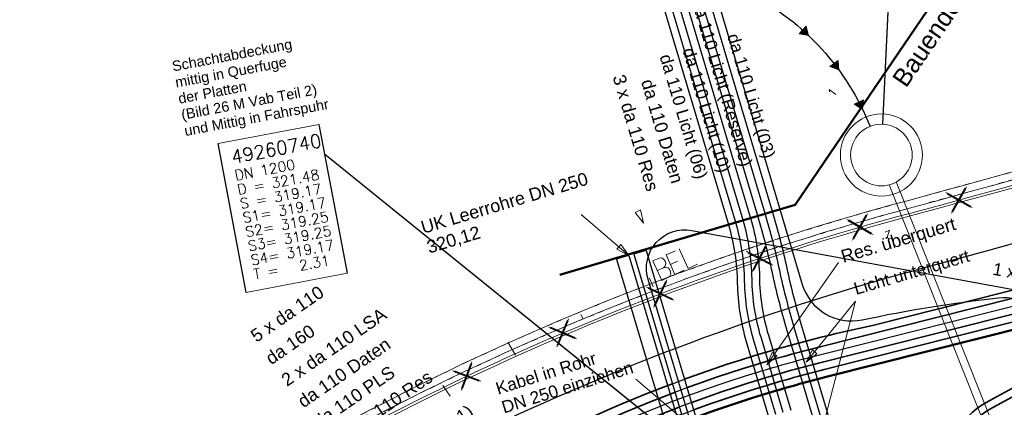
# Model space of a CAD drawing. Header units: metres. Extents: x -502 to 161, y -108 to 174.
# Tile 9 of 256: x -333.75 to -314.56, y -47.49 to -39.93. Entities that reach past the tile are written whole.
import ezdxf

# ---------------------------------------------------------------- set-up
doc = ezdxf.new("R2010")
doc.units = ezdxf.units.M
doc.header["$LTSCALE"] = 0.1
doc.linetypes.add('2-1', pattern=[0.17, 0.06, -0.025, 0.06, -0.025])
for name, color, linetype in [('BRI31-005.05-5p02-Koordinierung Lageplan 4. BA ZOB West 2022-06-15', 7, 'Continuous'), ('BRI31-005.06-5f07-Koordinierung Lageplan 4. BA ZOB Fernbusbahnh', 7, 'Continuous'), ('BRI31-005.07-5f08-Koordinierung Lageplan 4. BA Radstation - Seeterrasse 2023-05-31', 7, 'Continuous')]:
    doc.layers.add(name, color=color, linetype=linetype)
doc.styles.add('Arial', font='arial.ttf')
doc.styles.add('Txt', font='txt_____.ttf')

# ---------------------------------------------------------------- blocks, each defined once
blk = doc.blocks.new('ALG_00094')
at = {"color": 1, "linetype": 'Continuous', "lineweight": 20, "true_color": 0xff0000, "transparency": 33554687, "flags": 128}
blk.add_lwpolyline([(0, 0), (0.3696, 0.08316), (0.3696, -0.08316), (0, 0)], dxfattribs=at)
blk = doc.blocks.new('1006')
at = {"color": 1, "linetype": 'Continuous', "lineweight": 13, "true_color": 0xff0000, "transparency": 33554687}
for p, q in [((-0.776854, -0.5), (-0.776854, 0.5)), ((0, 0), (-0.776854, 0.5)), ((0, 0), (-0.776854, -0.5))]:
    blk.add_line(p, q, dxfattribs=at)
at = {"color": 1, "linetype": 'Continuous', "true_color": 0xff0000, "transparency": 33554687}
blk.add_solid([(0, 0), (-0.776854, 0.5), (-0.776854, -0.5)], dxfattribs=at)
blk = doc.blocks.new('1016')
at = {"color": 7, "linetype": 'Continuous', "lineweight": 9, "transparency": 33554687}
for p, q in [((0.703072, 0.277444), (1.257444, -0.276928)), ((1.257444, 0.277444), (0.703072, -0.276928))]:
    blk.add_line(p, q, dxfattribs=at)
at = {"color": 2, "linetype": 'Continuous', "lineweight": 20, "true_color": 0xffff00, "transparency": 33554687}
for p, q in [((1.212401, 0.25319), (0.727326, -0.231885)), ((0.727326, 0.232401), (1.212401, -0.252674)), ((0.748114, 0.25319), (1.23319, -0.231885)), ((1.23319, 0.232401), (0.748114, -0.252674))]:
    blk.add_line(p, q, dxfattribs=at)
blk = doc.blocks.new('10011')
at = {"color": 190, "linetype": 'Continuous', "lineweight": 13, "true_color": 0x7f00ff, "transparency": 33554687}
for p, q in [((4.302568, 0.608018), (4.469535, 0.6081)), ((4.302568, 0.608018), (4.304235, 0.088154)), ((4.655568, 0.608018), (4.907582, 0.608142)), ((4.655568, 0.608018), (4.657235, 0.088154)), ((5.008568, 0.608018), (5.010235, 0.088154)), ((4.302693, 0.352595), (4.469661, 0.352677)), ((4.655694, 0.352595), (4.847467, 0.352689)), ((4.302824, 0.088154), (4.469791, 0.088236)), ((4.655824, 0.088154), (4.907837, 0.088278)), ((5.008823, 0.088154), (5.260838, 0.088278))]:
    blk.add_line(p, q, dxfattribs=at)
at = {"color": 190, "linetype": 'Continuous', "lineweight": 13, "true_color": 0x7f00ff, "transparency": 33554687, "flags": 128}
blk.add_lwpolyline([(4.469535, 0.6081), (4.530396, 0.585559), (4.557445, 0.540477), (4.569467, 0.480368), (4.566462, 0.43228), (4.546926, 0.393209), (4.513866, 0.367663), (4.469661, 0.352677), (4.531898, 0.330094), (4.573975, 0.298537), (4.585997, 0.238428), (4.581489, 0.182827), (4.567964, 0.136242), (4.52739, 0.103182), (4.469791, 0.088236)], dxfattribs=at)

msp = doc.modelspace()

# ---------------------------------------------------------------- linework, layer by layer
at = {"layer": 'BRI31-005.05-5p02-Koordinierung Lageplan 4. BA ZOB West 2022-06-15', "color": 255, "linetype": 'Continuous', "lineweight": 13, "transparency": 33554687, "flags": 128}
msp.add_lwpolyline([(-181.694, 38.893, 0.054139), (-198.436, 28.965), (-236.591, 0.344), (-264.067, -20.267), (-264.067, -20.267, -0.045833), (-278.968, -29.442), (-278.968, -29.442), (-281.731, -30.811), (-281.731, -30.811, -0.047348), (-316.383, -43.703), (-316.383, -43.703, 0.090587), (-332.98, -51.565, -0.025816), (-337.225, -54.294)], format="xyb", dxfattribs=at)
at = {"layer": 'BRI31-005.05-5p02-Koordinierung Lageplan 4. BA ZOB West 2022-06-15', "color": 3, "linetype": 'Continuous', "lineweight": 35, "true_color": 0x00ff00, "transparency": 33554687, "flags": 128}
for points in [[(-334.671, -54.314, 0.052535), (-330.789, -52.686, 0.033847), (-327.234, -50.409), (-327.234, -50.409, -0.085726), (-319.438, -46.484), (-319.438, -46.484), (-319.438, -46.484, -0.022981), (-317.1, -45.888), (-317.1, -45.888), (-311.335, -44.435), (-303.748, -41.619), (-298.56, -39.334), (-285.118, -33.615), (-279.406, -30.924), (-270.947, -26.71, 0.095997)], [(-270.88, -26.844), (-279.34, -31.058), (-285.056, -33.752), (-298.5, -39.472), (-303.692, -41.758), (-311.29, -44.579), (-318.172, -46.313, 0.012091), (-319.388, -46.651), (-319.388, -46.651, 0.085726), (-327.13, -50.549), (-327.13, -50.549), (-327.13, -50.549, -0.039693), (-330.726, -52.794), (-330.726, -52.794, -0.046683), (-334.649, -54.386)], [(-270.746, -27.112), (-279.21, -31.328), (-284.934, -34.026), (-298.381, -39.747), (-303.579, -42.036), (-311.201, -44.865), (-318.104, -46.606), (-318.104, -46.606, 0.01204), (-319.3, -46.938), (-319.3, -46.938), (-319.3, -46.938, 0.085726), (-326.951, -50.79), (-326.951, -50.79, -0.04835), (-330.613, -52.989, -0.038026), (-334.606, -54.529)], [(-334.584, -54.601), (-334.584, -54.601, 0.033761), (-330.557, -53.087), (-330.557, -53.087, 0.052622), (-326.862, -50.911), (-326.862, -50.911, -0.085726), (-319.257, -47.082), (-319.257, -47.082, -0.012035), (-318.068, -46.751), (-311.157, -45.009), (-303.523, -42.175), (-298.321, -39.885), (-284.872, -34.163), (-279.144, -31.463), (-270.679, -27.247, 0.095997)], [(-270.545, -27.515), (-279.013, -31.733), (-284.75, -34.437), (-298.202, -40.16), (-303.41, -42.453), (-311.05, -45.289), (-314.91, -47.392, 0.354166), (-315.534, -48.904), (-313.264, -56.528), (-313.264, -56.528, -0.235535), (-313.418, -57.408), (-313.418, -57.408, -0.167691), (-315.548, -58.874), (-316.82, -59.226)], [(-309.454, -61.889, -0.16104), (-313.045, -56.739), (-315.39, -48.861, -0.354166), (-314.838, -47.523), (-310.988, -45.426), (-303.354, -42.592), (-298.143, -40.298), (-284.688, -34.573), (-278.948, -31.868), (-270.479, -27.649)]]:
    msp.add_lwpolyline(points, format="xyb", dxfattribs=at)
at = {"layer": 'BRI31-005.06-5f07-Koordinierung Lageplan 4. BA ZOB Fernbusbahnh', "color": 14, "linetype": 'Continuous', "lineweight": 25, "true_color": 0x990000, "transparency": 33554687}
for p, q in [((-316.926, -41.973), (-316.784, -38.917)), ((-312.28, -55.099), (-327.81, -42.555))]:
    msp.add_line(p, q, dxfattribs=at)
at = {"layer": 'BRI31-005.06-5f07-Koordinierung Lageplan 4. BA ZOB Fernbusbahnh', "color": 14, "linetype": 'Continuous', "lineweight": 20, "true_color": 0x990000, "transparency": 33554687}
msp.add_line((-316.926, -41.973), (-316.784, -38.917), dxfattribs=at)
at = {"layer": 'BRI31-005.06-5f07-Koordinierung Lageplan 4. BA ZOB Fernbusbahnh', "color": 7, "linetype": 'Continuous', "lineweight": 20, "transparency": 33554687}
for p, q in [((-322.769, -45.761), (-322.811, -45.678)), ((-324.09, -46.473), (-324.239, -46.218)), ((-325.358, -47.272), (-325.502, -47.062))]:
    msp.add_line(p, q, dxfattribs=at)
at = {"layer": 'BRI31-005.06-5f07-Koordinierung Lageplan 4. BA ZOB Fernbusbahnh', "color": 3, "linetype": 'Continuous', "lineweight": 30, "true_color": 0x00ff00, "transparency": 33554687, "flags": 128}
msp.add_lwpolyline([(-311.088, -60.351, -0.103821), (-313.045, -56.739), (-315.39, -48.861, -0.354166), (-314.838, -47.523), (-310.988, -45.426), (-303.354, -42.592), (-298.143, -40.298), (-284.688, -34.573), (-278.948, -31.868), (-270.479, -27.649)], format="xyb", dxfattribs=at)
at = {"layer": 'BRI31-005.06-5f07-Koordinierung Lageplan 4. BA ZOB Fernbusbahnh', "color": 7, "linetype": 'Continuous', "lineweight": 18, "transparency": 33554687, "flags": 128}
msp.add_lwpolyline([(-329.885, -42.347), (-327.92, -41.974), (-327.37, -44.876), (-329.335, -45.249), (-329.885, -42.347)], dxfattribs=at)
at = {"layer": 'BRI31-005.06-5f07-Koordinierung Lageplan 4. BA ZOB Fernbusbahnh', "color": 14, "linetype": 'Continuous', "lineweight": 25, "true_color": 0x990000, "transparency": 33554687, "flags": 128}
msp.add_lwpolyline([(-329.885, -42.347), (-327.92, -41.974), (-327.37, -44.876), (-329.335, -45.249), (-329.885, -42.347)], dxfattribs=at)
at = {"layer": 'BRI31-005.06-5f07-Koordinierung Lageplan 4. BA ZOB Fernbusbahnh', "color": 14, "linetype": 'Continuous', "lineweight": 20, "true_color": 0x990000, "transparency": 33554687}
for radius in [0.8, 0.6]:
    msp.add_circle((-316.954, -42.572, 319.17), radius, dxfattribs=at)
at = {"layer": 'BRI31-005.07-5f08-Koordinierung Lageplan 4. BA Radstation - Seeterrasse 2023-05-31', "color": 7, "linetype": '2-1', "lineweight": 13, "transparency": 33554687, "flags": 128}
for points in [[(-337.053, -53.906), (-337.053, -53.906, 0.024076), (-333.124, -51.36), (-333.124, -51.36, -0.090571), (-316.448, -43.461, 0.047347), (-281.841, -30.587), (-279.077, -29.218, 0.045809), (-264.224, -20.071), (-198.594, 29.158, -0.054812), (-181.586, 39.217), (-181.586, 39.217, -0.038475), (-159.177, 47.336), (-159.177, 47.336, 0.039395), (-137.757, 55.141), (-137.192, 55.4), (-137.192, 55.4, 0.064343), (-127.446, 61.52), (-127.446, 61.52), (-122.571, 65.536, -0.170872), (-88.33, 78.059), (-82.282, 78.436), (-80.567, 79.709), (-70.98, 86.821), (-68.555, 87.666)], [(-337.053, -53.906), (-337.053, -53.906, 0.024076), (-333.124, -51.36), (-333.124, -51.36, -0.090571), (-316.448, -43.461, 0.047347), (-281.841, -30.587), (-279.077, -29.218, 0.045809), (-264.224, -20.071), (-198.594, 29.158, -0.054812), (-181.586, 39.217), (-181.586, 39.217, -0.038475), (-159.177, 47.336), (-159.177, 47.336, 0.039395), (-137.757, 55.141), (-137.192, 55.4), (-137.192, 55.4, 0.064343), (-127.446, 61.52), (-127.446, 61.52), (-122.571, 65.536, -0.170872), (-88.33, 78.059), (-82.282, 78.436), (-80.567, 79.709), (-70.98, 86.821), (-68.555, 87.666)], [(-336.978, -54.036), (-336.978, -54.036, 0.024076), (-333.036, -51.482), (-333.036, -51.482, -0.090571), (-316.409, -43.606), (-316.409, -43.606, 0.047348), (-281.775, -30.721), (-281.775, -30.721), (-279.011, -29.352, 0.045809), (-264.134, -20.191), (-198.504, 29.038), (-198.504, 29.038, -0.054812), (-181.524, 39.08), (-181.524, 39.08, -0.038475), (-159.137, 47.192), (-159.137, 47.192, 0.039395), (-137.695, 55.004), (-137.695, 55.004), (-137.129, 55.264, 0.064344), (-127.35, 61.405), (-122.476, 65.42), (-122.476, 65.42, -0.17089), (-88.325, 77.909), (-88.325, 77.909), (-82.228, 78.289), (-80.478, 79.588), (-70.909, 86.687), (-68.561, 87.506)], [(-336.978, -54.036), (-336.978, -54.036, 0.024076), (-333.036, -51.482), (-333.036, -51.482, -0.090571), (-316.409, -43.606), (-316.409, -43.606, 0.047348), (-281.775, -30.721), (-281.775, -30.721), (-279.011, -29.352, 0.045809), (-264.134, -20.191), (-198.504, 29.038), (-198.504, 29.038, -0.054812), (-181.524, 39.08), (-181.524, 39.08, -0.038475), (-159.137, 47.192), (-159.137, 47.192, 0.039395), (-137.695, 55.004), (-137.695, 55.004), (-137.129, 55.264, 0.064344), (-127.35, 61.405), (-122.476, 65.42), (-122.476, 65.42, -0.17089), (-88.325, 77.909), (-88.325, 77.909), (-82.228, 78.289), (-80.478, 79.588), (-70.909, 86.687), (-68.561, 87.506)]]:
    msp.add_lwpolyline(points, format="xyb", dxfattribs=at)

# ---------------------------------------------------------------- block references
at = {"layer": 'BRI31-005.06-5f07-Koordinierung Lageplan 4. BA ZOB Fernbusbahnh', "color": 7, "transparency": 33554687}
for name, p, xscale, yscale, zscale, rotation in [('1006', (-318.375, -40.242), 0.2000000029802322, 0.2000000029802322, 0.2000000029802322, 316.4352401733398), ('1006', (-317.786, -40.913), 0.2000000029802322, 0.2000000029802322, 0.2000000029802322, 306.1940666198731), ('1006', (-317.325, -41.677), 0.2000000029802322, 0.2000000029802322, 0.2000000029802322, 295.9528930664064), ('1016', (-314.733, -43.253), 0.75, 0.75, 0.75, 195.4860122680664), ('ALG_00094', (-321.594, -43.9), 0.699999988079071, 0.699999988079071, 0.699999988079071, 115.3299133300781), ('1016', (-316.664, -43.779), 0.75, 0.75, 0.75, 195.3197616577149), ('1016', (-322.488, -45.758), 0.75, 0.75, 0.75, 202.2212631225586), ('1016', (-324.371, -46.572), 0.75, 0.75, 0.75, 204.5217727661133)]:
    msp.add_blockref(name, p, dxfattribs=dict(at, xscale=xscale, yscale=yscale, zscale=zscale, rotation=rotation))

# ---------------------------------------------------------------- texts
at = {"layer": 'BRI31-005.06-5f07-Koordinierung Lageplan 4. BA ZOB Fernbusbahnh', "color": 255, "transparency": 33554687, "insert": (-316.763, -41.081), "char_height": 0.35, "attachment_point": 1, "rotation": 55.8125, "line_spacing_factor": 0.25, "style": 'Arial'}
msp.add_mtext('Bauende 4. BA', dxfattribs=at)
at = {"layer": 'BRI31-005.06-5f07-Koordinierung Lageplan 4. BA ZOB Fernbusbahnh', "color": 190, "true_color": 0x7f00ff, "transparency": 33554687, "attachment_point": 1, "line_spacing_factor": 0.25, "style": 'Arial'}
for s, insert, char_height, rotation in [('da 110 Licht (Reserve)', (-320.427, -39.5), 0.24, 286.5836), ('da 110 Licht (03)', (-319.732, -40.179), 0.24, 286.5836), ('da 110 Licht (10)', (-320.604, -40.455), 0.24, 286.5836), ('da 110 Licht (06)', (-321.051, -40.58), 0.24, 286.5836), ('da 110 Licht (01)', (-327.179, -48.911), 0.25, 34.5485)]:
    msp.add_mtext(s, dxfattribs=dict(at, insert=insert, char_height=char_height, rotation=rotation))
at = {"layer": 'BRI31-005.06-5f07-Koordinierung Lageplan 4. BA ZOB Fernbusbahnh', "color": 1, "true_color": 0xff0000, "transparency": 33554687, "attachment_point": 1, "line_spacing_factor": 0.25, "style": 'Arial'}
for s, insert, char_height, rotation in [('Schachtabdeckung', (-330.799, -40.748), 0.2, 10.7454), ('Schachtabdeckung', (-330.799, -40.748), 0.2, 10.7454), ('mittig in Querfuge', (-330.739, -41.062), 0.2, 10.7454), ('mittig in Querfuge', (-330.739, -41.062), 0.2, 10.7454), ('der Platten', (-330.679, -41.377), 0.2, 10.7454), ('der Platten', (-330.679, -41.377), 0.2, 10.7454), ('(Bild 26 M Vab Teil 2)', (-330.62, -41.691), 0.2, 10.7454), ('und Mittig in Fahrspuhr', (-330.56, -42.006), 0.2, 10.7454), ('UK Leerrohre DN 250', (-325.957, -43.869), 0.25, 16.6518), ('320,12', (-325.843, -44.253), 0.25, 16.6518)]:
    msp.add_mtext(s, dxfattribs=dict(at, insert=insert, char_height=char_height, rotation=rotation))
at = {"layer": 'BRI31-005.06-5f07-Koordinierung Lageplan 4. BA ZOB Fernbusbahnh', "color": 7, "transparency": 33554687, "attachment_point": 1, "line_spacing_factor": 0.25, "style": 'Arial'}
for s, insert, char_height, rotation in [('3 x da 110 Res', (-321.957, -40.978), 0.25, 286.5836), ('da 110 Daten', (-321.403, -41.066), 0.25, 286.5836), ('1 x da 110 für LS', (-314.755, -44.665), 0.24, 349.5863), ('2 x da 110 LSA', (-328.684, -46.885), 0.25, 34.5485), ('da 110 Daten', (-328.364, -47.302), 0.25, 34.5485), ('Kabel in Rohr', (-324.499, -47.013), 0.24, 17.4276), ('da 110 PLS', (-328.057, -47.697), 0.25, 34.5485), ('2 x da 110 Res', (-327.754, -48.085), 0.25, 34.5485)]:
    msp.add_mtext(s, dxfattribs=dict(at, insert=insert, char_height=char_height, rotation=rotation))
at = {"layer": 'BRI31-005.06-5f07-Koordinierung Lageplan 4. BA ZOB Fernbusbahnh', "color": 14, "true_color": 0x990000, "transparency": 33554687, "attachment_point": 1, "line_spacing_factor": 0.25, "style": 'Txt'}
for s, insert, char_height, rotation in [('1', (-318.016, -41.355), 0.16, 53.0435), ('1', (-318.016, -41.355), 0.16, 53.0435), ('49260740', (-329.652, -42.487), 0.26, 10.737), ('DN 1200', (-329.578, -42.874), 0.2, 10.737), ('D = 321.48', (-329.526, -43.15), 0.2, 10.737), ('S = 319.17', (-329.474, -43.425), 0.2, 10.737), ('S1= 319.17', (-329.422, -43.7), 0.2, 10.737), ('S2= 319.25', (-329.37, -43.975), 0.2, 10.737), ('S3= 319.25', (-329.317, -44.25), 0.2, 10.737), ('2', (-316.715, -44.177), 0.16, 201.7225), ('2', (-316.715, -44.177), 0.16, 201.7225), ('S4= 319.17', (-329.265, -44.525), 0.2, 10.737), ('T =   2.31', (-329.213, -44.8), 0.2, 10.737)]:
    msp.add_mtext(s, dxfattribs=dict(at, insert=insert, char_height=char_height, rotation=rotation))
at = {"layer": 'BRI31-005.06-5f07-Koordinierung Lageplan 4. BA ZOB Fernbusbahnh', "color": 251, "true_color": 0x5b5b5b, "transparency": 33554687, "insert": (-328.991, -46.463), "char_height": 0.25, "attachment_point": 1, "rotation": 34.5485, "line_spacing_factor": 0.25, "style": 'Arial'}
msp.add_mtext('da 160', dxfattribs=at)

# ---------------------------------------------------------------- next in the draw order: wipeouts: each hides what was drawn before it
at = {"color": 255, "linetype": 'Continuous', "lineweight": 5, "transparency": 33554687}
for points in [[(-329.885, -42.347), (-327.92, -41.974), (-327.37, -44.876), (-329.335, -45.249)], [(-315.547, -64.556), (-315.787, -64.628), (-321.78, -44.501), (-321.541, -44.43)]]:
    msp.add_wipeout(points, dxfattribs=at).dxf.layer = 'BRI31-005.06-5f07-Koordinierung Lageplan 4. BA ZOB Fernbusbahnh'

# ---------------------------------------------------------------- next in the draw order: linework, layer by layer
at = {"layer": 'BRI31-005.06-5f07-Koordinierung Lageplan 4. BA ZOB Fernbusbahnh', "color": 14, "linetype": 'Continuous', "lineweight": 20, "true_color": 0x990000, "transparency": 33554687}
msp.add_line((-312.28, -55.099), (-327.81, -42.555), dxfattribs=at)
at = {"layer": 'BRI31-005.06-5f07-Koordinierung Lageplan 4. BA ZOB Fernbusbahnh', "color": 1, "linetype": 'Continuous', "lineweight": 20, "true_color": 0xff0000, "transparency": 33554687}
for p, q in [((-321.876, -44.53), (-322.805, -43.732)), ((-319.186, -46.662), (-317.788, -44.663)), ((-319.186, -46.662), (-317.788, -44.663)), ((-318.418, -46.607), (-317.457, -45.422)), ((-318.089, -47.85), (-317.457, -45.422)), ((-320.646, -47.872), (-321.744, -46.941))]:
    msp.add_line(p, q, dxfattribs=at)
at = {"layer": 'BRI31-005.06-5f07-Koordinierung Lageplan 4. BA ZOB Fernbusbahnh', "color": 7, "linetype": 'Continuous', "lineweight": 9, "transparency": 33554687}
for p, q in [((-321.876, -44.53), (-322.116, -44.601)), ((-321.78, -44.501), (-321.541, -44.43))]:
    msp.add_line(p, q, dxfattribs=at)
at = {"layer": 'BRI31-005.06-5f07-Koordinierung Lageplan 4. BA ZOB Fernbusbahnh', "color": 7, "linetype": 'Continuous', "lineweight": 30, "transparency": 33554687}
for p, q in [((-321.876, -44.53), (-315.883, -64.656)), ((-321.78, -44.501), (-315.787, -64.628)), ((-321.78, -44.501), (-315.787, -64.628)), ((-321.541, -44.43), (-315.547, -64.556)), ((-321.541, -44.43), (-315.547, -64.556)), ((-322.116, -44.601), (-316.122, -64.728))]:
    msp.add_line(p, q, dxfattribs=at)
at = {"layer": 'BRI31-005.06-5f07-Koordinierung Lageplan 4. BA ZOB Fernbusbahnh', "color": 7, "linetype": 'Continuous', "lineweight": 20, "transparency": 33554687}
msp.add_line((-321.403, -45.142), (-321.473, -44.973), dxfattribs=at)
at = {"layer": 'BRI31-005.06-5f07-Koordinierung Lageplan 4. BA ZOB Fernbusbahnh', "color": 7, "linetype": 'Continuous', "lineweight": 13, "transparency": 33554687, "flags": 128}
for points in [[(-337.053, -53.906), (-337.053, -53.906, 0.024076), (-333.124, -51.36), (-333.124, -51.36, -0.090571), (-316.448, -43.461, 0.047347), (-281.841, -30.587), (-279.077, -29.218, 0.045809), (-264.224, -20.071), (-198.594, 29.158, -0.054812), (-181.586, 39.217), (-181.586, 39.217, -0.038475), (-159.177, 47.336), (-159.177, 47.336, 0.039395), (-137.757, 55.141), (-137.192, 55.4), (-137.192, 55.4, 0.064343), (-127.446, 61.52), (-127.446, 61.52), (-122.571, 65.536, -0.170872), (-88.33, 78.059), (-82.282, 78.436), (-80.567, 79.709), (-70.98, 86.821), (-68.555, 87.666)], [(-336.978, -54.036), (-336.978, -54.036, 0.024076), (-333.036, -51.482), (-333.036, -51.482, -0.090571), (-316.409, -43.606), (-316.409, -43.606, 0.047348), (-281.775, -30.721), (-281.775, -30.721), (-279.011, -29.352, 0.045809), (-264.134, -20.191)]]:
    msp.add_lwpolyline(points, format="xyb", dxfattribs=at)
at = {"layer": 'BRI31-005.06-5f07-Koordinierung Lageplan 4. BA ZOB Fernbusbahnh', "color": 255, "linetype": 'Continuous', "lineweight": 9, "transparency": 33554687, "flags": 128}
msp.add_lwpolyline([(-181.694, 38.893, 0.054139), (-198.436, 28.965), (-236.591, 0.344), (-264.067, -20.267), (-264.067, -20.267, -0.045833), (-278.968, -29.442), (-278.968, -29.442), (-281.731, -30.811), (-281.731, -30.811, -0.047348), (-316.383, -43.703), (-316.383, -43.703, 0.090587), (-332.98, -51.565, -0.025816), (-337.225, -54.294)], format="xyb", dxfattribs=at)
at = {"layer": 'BRI31-005.06-5f07-Koordinierung Lageplan 4. BA ZOB Fernbusbahnh', "color": 190, "linetype": 'Continuous', "lineweight": 13, "true_color": 0x7f00ff, "transparency": 33554687, "flags": 128}
msp.add_lwpolyline([(-337.2, -54.337, 0.025831), (-332.949, -51.604, -0.090589), (-316.367, -43.75), (-316.367, -43.75, 0.047344), (-281.709, -30.856), (-281.709, -30.856), (-278.944, -29.487), (-278.944, -29.487, 0.045829), (-264.037, -20.307), (-264.037, -20.307), (-198.414, 28.918, -0.054812), (-181.463, 38.943)], format="xyb", dxfattribs=at)
at = {"layer": 'BRI31-005.06-5f07-Koordinierung Lageplan 4. BA ZOB Fernbusbahnh', "color": 190, "linetype": 'Continuous', "lineweight": 30, "true_color": 0x7f00ff, "transparency": 33554687, "flags": 128}
for points in [[(-333.153, -21.872), (-320.917, -36.961), (-318.931, -43.629), (-318.496, -45.091), (-318.496, -45.091, 0.391414), (-317.328, -45.783, -0.025494), (-314.671, -45.354, -0.357721), (-313.608, -46.047), (-312.914, -48.246)], [(-316.194, -59.997), (-315.578, -59.826), (-315.578, -59.826, 0.41981), (-314.886, -58.577), (-314.886, -58.577), (-318.653, -45.929, -0.019581), (-318.936, -44.822), (-318.936, -44.822, 0.01958), (-319.219, -43.714), (-319.219, -43.714), (-321.187, -37.104), (-333.386, -22.061)], [(-316.181, -60.045), (-315.419, -59.834, 0.41981), (-314.727, -58.585), (-318.509, -45.887), (-318.509, -45.887, -0.019581), (-318.792, -44.779), (-318.792, -44.779, 0.01958), (-319.075, -43.672), (-321.052, -37.032), (-333.27, -21.967)], [(-316.207, -59.948), (-315.736, -59.818, 0.41981), (-315.045, -58.569), (-318.796, -45.972, -0.019581), (-319.079, -44.865), (-319.079, -44.865, 0.01958), (-319.363, -43.757), (-319.363, -43.757), (-321.323, -37.175), (-333.502, -22.156)]]:
    msp.add_lwpolyline(points, format="xyb", dxfattribs=at)
at = {"layer": 'BRI31-005.06-5f07-Koordinierung Lageplan 4. BA ZOB Fernbusbahnh', "color": 7, "linetype": 'Continuous', "lineweight": 30, "transparency": 33554687, "flags": 128}
for points in [[(-318.866, -47.586), (-319.301, -46.123, -0.068956), (-319.476, -44.983), (-319.476, -44.983, 0.068956), (-319.65, -43.843), (-319.65, -43.843), (-321.593, -37.318), (-332.852, -23.434), (-332.852, -23.434, 0.1387), (-333.635, -22.882), (-333.635, -22.882), (-333.635, -22.882, -0.139149), (-334.551, -22.236), (-334.551, -22.236)], [(-334.435, -22.141, 0.139149), (-333.585, -22.741, -0.1387), (-332.735, -23.34), (-321.458, -37.246), (-319.506, -43.8, -0.068956), (-319.332, -44.94), (-319.332, -44.94, 0.068955), (-319.158, -46.08), (-319.158, -46.08), (-318.722, -47.543)], [(-334.785, -22.424), (-334.785, -22.424, 0.139811), (-333.729, -23.167), (-333.729, -23.167), (-333.729, -23.167, -0.137497), (-333.085, -23.622), (-333.085, -23.622), (-321.864, -37.461), (-319.938, -43.928), (-319.938, -43.928, -0.068958), (-319.763, -45.068), (-319.763, -45.068), (-319.763, -45.068, 0.068957), (-319.589, -46.208), (-319.589, -46.208), (-319.154, -47.671)], [(-319.01, -47.629), (-319.445, -46.165), (-319.445, -46.165, -0.068956), (-319.62, -45.026), (-319.62, -45.026), (-319.62, -45.026, 0.068957), (-319.794, -43.886), (-319.794, -43.886), (-321.729, -37.389), (-332.969, -23.528), (-332.969, -23.528, 0.137635), (-333.679, -23.026), (-333.679, -23.026), (-333.679, -23.026, -0.139867), (-334.668, -22.33), (-334.668, -22.33)], [(-277.432, -29.901), (-277.432, -29.901, -0.052775), (-316.093, -44.764), (-316.093, -44.764)], [(-316.093, -44.764, 0.090621), (-332.339, -52.459)]]:
    msp.add_lwpolyline(points, format="xyb", dxfattribs=at)
at = {"layer": 'BRI31-005.06-5f07-Koordinierung Lageplan 4. BA ZOB Fernbusbahnh', "color": 1, "linetype": 'Continuous', "lineweight": 30, "true_color": 0xff0000, "transparency": 33554687, "flags": 128}
msp.add_lwpolyline([(-335.843, -23.801), (-325.304, -36.032), (-325.304, -36.032, 0.096008), (-323.81, -37.211), (-323.81, -37.211), (-319.527, -39.423, -0.18067), (-317.176, -42.015)], format="xyb", dxfattribs=at)
at = {"layer": 'BRI31-005.06-5f07-Koordinierung Lageplan 4. BA ZOB Fernbusbahnh', "color": 3, "linetype": 'Continuous', "lineweight": 30, "true_color": 0x00ff00, "transparency": 33554687, "flags": 128}
for points in [[(-334.671, -54.314, 0.052535), (-330.789, -52.686, 0.033847), (-327.234, -50.409), (-327.234, -50.409, -0.085726), (-319.438, -46.484), (-319.438, -46.484), (-319.438, -46.484, -0.022981), (-317.1, -45.888), (-317.1, -45.888), (-311.335, -44.435), (-303.748, -41.619), (-298.56, -39.334), (-285.118, -33.615), (-279.406, -30.924), (-270.947, -26.71, 0.095997)], [(-270.88, -26.844), (-279.34, -31.058), (-285.056, -33.752), (-298.5, -39.472), (-303.692, -41.758), (-311.29, -44.579), (-318.172, -46.313, 0.012091), (-319.388, -46.651), (-319.388, -46.651, 0.085726), (-327.13, -50.549), (-327.13, -50.549), (-327.13, -50.549, -0.039693), (-330.726, -52.794), (-330.726, -52.794, -0.046683), (-334.649, -54.386)], [(-270.746, -27.112), (-279.21, -31.328), (-284.934, -34.026), (-298.381, -39.747), (-303.579, -42.036), (-311.201, -44.865), (-318.104, -46.606), (-318.104, -46.606, 0.01204), (-319.3, -46.938), (-319.3, -46.938), (-319.3, -46.938, 0.085726), (-326.951, -50.79), (-326.951, -50.79, -0.04835), (-330.613, -52.989, -0.038026), (-334.606, -54.529)], [(-334.584, -54.601), (-334.584, -54.601, 0.033761), (-330.557, -53.087), (-330.557, -53.087, 0.052622), (-326.862, -50.911), (-326.862, -50.911, -0.085726), (-319.257, -47.082), (-319.257, -47.082, -0.012035), (-318.068, -46.751), (-311.157, -45.009), (-303.523, -42.175), (-298.321, -39.885), (-284.872, -34.163), (-279.144, -31.463), (-270.679, -27.247, 0.095997)], [(-270.545, -27.515), (-279.013, -31.733), (-284.75, -34.437), (-298.202, -40.16), (-303.41, -42.453), (-311.05, -45.289), (-314.91, -47.392, 0.354166), (-315.534, -48.904), (-313.264, -56.528), (-313.264, -56.528, -0.235535), (-313.418, -57.408), (-313.418, -57.408, -0.167691), (-315.548, -58.874), (-316.82, -59.226)], [(-301.125, -64.437), (-301.707, -62.409), (-301.707, -62.409, 0.148662), (-302.213, -61.628), (-302.213, -61.628), (-304.42, -59.765), (-304.42, -59.765, 0.249835), (-305.34, -59.568), (-305.34, -59.568), (-314.81, -62.274, -0.070927), (-315.229, -62.331), (-315.785, -62.329), (-315.785, -62.329, -0.330401), (-316.5, -61.793), (-316.5, -61.793), (-321.503, -44.994, -0.000859), (-321.504, -44.991, -0.560029), (-320.65, -44.039), (-312.465, -45.543), (-312.465, -45.543, 0.135115), (-309.821, -45.313), (-309.821, -45.313)], [(-334.627, -54.458), (-334.627, -54.458, 0.042334), (-330.67, -52.892), (-330.67, -52.892), (-330.67, -52.892, 0.04404), (-327.041, -50.67), (-327.041, -50.67, -0.085726), (-319.344, -46.795, -0.012068), (-318.138, -46.459), (-311.246, -44.722)]]:
    msp.add_lwpolyline(points, format="xyb", dxfattribs=at)
at = {"layer": 'BRI31-005.06-5f07-Koordinierung Lageplan 4. BA ZOB Fernbusbahnh', "color": 1, "linetype": 'Continuous', "lineweight": 50, "true_color": 0xff0000, "transparency": 33554687, "flags": 128}
msp.add_lwpolyline([(-427.4, -82.95, -0.018874), (-409.249, -78.044, 0.02622), (-383.972, -70.811), (-382.148, -69.576, -0.000311), (-380.73, -69.086), (-378.526, -68.931, -0.009586), (-334.532, -54.774, 0.020339), (-332.488, -54.067, 0.013412), (-330.495, -53.224), (-330.495, -53.224, 0.052622), (-326.773, -51.031), (-326.773, -51.031), (-326.773, -51.031, -0.085726), (-319.213, -47.225), (-319.213, -47.225), (-319.213, -47.225, -0.012068), (-318.028, -46.896), (-318.028, -46.896), (-311.112, -45.152), (-303.466, -42.314), (-298.262, -40.023), (-284.811, -34.3), (-279.079, -31.598), (-270.612, -27.381)], format="xyb", dxfattribs=at)
msp.add_lwpolyline([(-323.225, -44.908), (-318.632, -43.54), (-315.169, -38.441)], dxfattribs=at)
at = {"layer": 'BRI31-005.06-5f07-Koordinierung Lageplan 4. BA ZOB Fernbusbahnh', "color": 7, "linetype": 'Continuous', "lineweight": 13, "transparency": 33554687, "flags": 128}
msp.add_lwpolyline([(-329.885, -42.347), (-327.92, -41.974), (-327.37, -44.876), (-329.335, -45.249), (-329.885, -42.347)], dxfattribs=at)
at = {"layer": 'BRI31-005.06-5f07-Koordinierung Lageplan 4. BA ZOB Fernbusbahnh', "color": 14, "linetype": 'Continuous', "lineweight": 20, "true_color": 0x990000, "transparency": 33554687, "flags": 128}
msp.add_lwpolyline([(-329.885, -42.347), (-327.92, -41.974), (-327.37, -44.876), (-329.335, -45.249), (-329.885, -42.347)], dxfattribs=at)
at = {"layer": 'BRI31-005.06-5f07-Koordinierung Lageplan 4. BA ZOB Fernbusbahnh', "color": 14, "linetype": 'Continuous', "lineweight": 13, "true_color": 0x990000, "transparency": 33554687, "flags": 128}
msp.add_lwpolyline([(-316.803, -43.153), (-312.103, -54.951), (-311.964, -54.895), (-316.664, -43.097)], dxfattribs=at)

# ---------------------------------------------------------------- next in the draw order: block references
at = {"layer": 'BRI31-005.06-5f07-Koordinierung Lageplan 4. BA ZOB Fernbusbahnh', "color": 7, "transparency": 33554687}
for name, p, xscale, yscale, zscale, rotation in [('ALG_00094', (-321.876, -44.53), 0.699999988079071, 0.699999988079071, 0.699999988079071, 139.354541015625), ('10011', (-324.341, -46.504), 0.800000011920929, 0.800000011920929, 0.800000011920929, 24.45974636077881), ('1016', (-318.631, -44.36), 0.75, 0.75, 0.75, 197.6202575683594), ('1016', (-320.573, -45.021), 0.75, 0.75, 0.75, 199.9207672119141), ('ALG_00094', (-319.186, -46.662), 0.699999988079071, 0.699999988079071, 0.699999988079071, 55.03233032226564), ('ALG_00094', (-318.418, -46.607), 0.699999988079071, 0.699999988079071, 0.699999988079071, 50.93740653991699)]:
    msp.add_blockref(name, p, dxfattribs=dict(at, xscale=xscale, yscale=yscale, zscale=zscale, rotation=rotation))

# ---------------------------------------------------------------- next in the draw order: texts
at = {"layer": 'BRI31-005.06-5f07-Koordinierung Lageplan 4. BA ZOB Fernbusbahnh', "color": 1, "true_color": 0xff0000, "transparency": 33554687, "char_height": 0.2, "attachment_point": 1, "rotation": 10.7454, "line_spacing_factor": 0.25, "style": 'Arial'}
for s, insert in [('(Bild 26 M Vab Teil 2)', (-330.62, -41.691)), ('und Mittig in Fahrspuhr', (-330.56, -42.006))]:
    msp.add_mtext(s, dxfattribs=dict(at, insert=insert))
at = {"layer": 'BRI31-005.06-5f07-Koordinierung Lageplan 4. BA ZOB Fernbusbahnh', "color": 14, "true_color": 0x990000, "transparency": 33554687, "attachment_point": 1, "rotation": 10.737, "line_spacing_factor": 0.25, "style": 'Txt'}
for s, insert, char_height in [('49260740', (-329.652, -42.487), 0.26), ('DN 1200', (-329.578, -42.874), 0.2), ('D = 321.48', (-329.526, -43.15), 0.2), ('S = 319.17', (-329.474, -43.425), 0.2), ('S1= 319.17', (-329.422, -43.7), 0.2), ('S2= 319.25', (-329.37, -43.975), 0.2), ('S3= 319.25', (-329.317, -44.25), 0.2), ('S4= 319.17', (-329.265, -44.525), 0.2), ('T =   2.31', (-329.213, -44.8), 0.2)]:
    msp.add_mtext(s, dxfattribs=dict(at, insert=insert, char_height=char_height))
at = {"layer": 'BRI31-005.06-5f07-Koordinierung Lageplan 4. BA ZOB Fernbusbahnh', "color": 7, "transparency": 33554687, "attachment_point": 1, "line_spacing_factor": 0.25, "style": 'Arial'}
for s, insert, char_height, rotation in [('Res. überquert', (-317.768, -44.435), 0.25, 16.4294), ('Res. überquert', (-317.768, -44.435), 0.25, 16.4294), ('DN 250 einziehen', (-324.384, -47.38), 0.24, 17.4276)]:
    msp.add_mtext(s, dxfattribs=dict(at, insert=insert, char_height=char_height, rotation=rotation))
at = {"layer": 'BRI31-005.06-5f07-Koordinierung Lageplan 4. BA ZOB Fernbusbahnh', "color": 190, "true_color": 0x7f00ff, "transparency": 33554687, "insert": (-317.516, -45.068), "char_height": 0.24, "attachment_point": 1, "rotation": 16.4294, "line_spacing_factor": 0.25, "style": 'Arial'}
msp.add_mtext('Licht unterquert', dxfattribs=at)
at = {"layer": 'BRI31-005.06-5f07-Koordinierung Lageplan 4. BA ZOB Fernbusbahnh', "color": 251, "true_color": 0x5b5b5b, "transparency": 33554687, "insert": (-329.281, -46.026), "char_height": 0.25, "attachment_point": 1, "rotation": 34.5485, "line_spacing_factor": 0.25, "style": 'Arial'}
msp.add_mtext('5 x da 110', dxfattribs=at)

doc.saveas('drawing.dxf')
